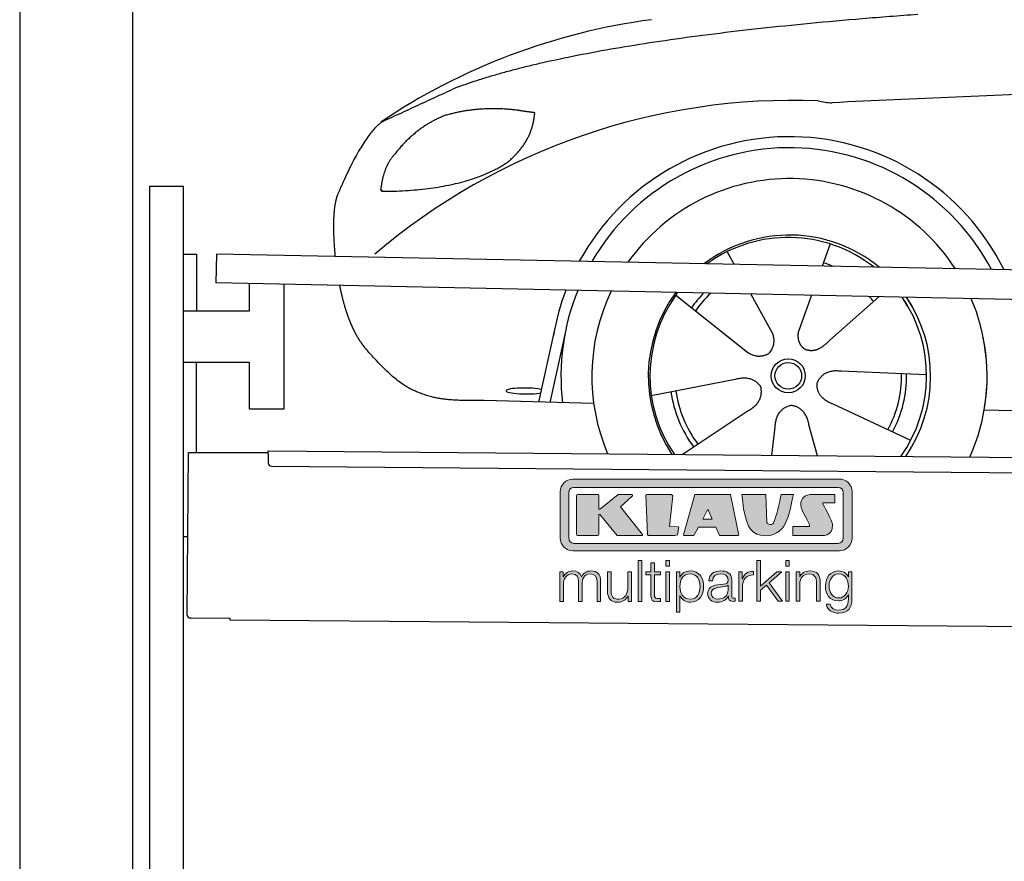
# Model space of a CAD drawing. Header units: millimetres. Extents: x -411 to 6777, y 0 to 6977.
# Tile 2 of 6: x 0 to 1744, y 4117 to 5607. Entities that reach past the tile are written whole.
import ezdxf

# ---------------------------------------------------------------- set-up
doc = ezdxf.new("R2010")
doc.units = ezdxf.units.MM
for name, color, linetype, lineweight in [('car', 10, 'Continuous', 25), ('Gebäude', 7, 'Continuous', 25), ('Logo', 7, 'Continuous', 25), ('Plattform', 7, 'Continuous', 25), ('Ständer hinten', 7, 'Continuous', 25)]:
    doc.layers.add(name, color=color, linetype=linetype, lineweight=lineweight)

# ---------------------------------------------------------------- blocks, each defined once
blk = doc.blocks.new('Car')
at = {"layer": 'car'}
for p, q in [((1387.3, 5222.9), (1373.4, 5183.4)), ((1205.2, 5207.5), (1217.9, 5185.1)), ((1114.9, 5129.5), (1234.4, 5036.6)), ((1247.5, 5132.9), (1286, 5064.6)), ((1355.2, 5131.6), (1336.2, 5077.6)), ((1474.4, 5130.2), (1388.2, 5052.7)), ((1336.2, 5077.6), (1332.5, 5067.3)), ((874.3, 4938.2), (901.6, 5069.1)), ((921.1, 5068.9), (893.8, 4937.9)), ((1197, 5065.7), (1243.5, 5029.5)), ((1560.4, 4992.7), (1409, 4997.7)), ((1073.2, 4951.5), (1221.6, 4981.8)), ((971.3, 4936.5), (777.1, 4939.9)), ((1533.2, 4876.5), (1395.3, 4939.2)), ((1128.7, 4847.7), (1244.9, 4926.5)), ((1662.9, 4931.6), (3711.9, 4897)), ((1368.6, 4847.8), (1352.8, 4902.4)), ((1287.4, 4847.8), (1293, 4897.4))]:
    blk.add_line(p, q, dxfattribs=at)
for radius in [30.1, 23.6]:
    blk.add_circle((1315.4, 4988.7), radius, dxfattribs=at)
for centre, radius, start, end in [((1224.4, 4505.6), 1122.3, 98.0395, 124.4377), ((1329, 4335.2), 1141.2, 88.2487, 130.916), ((1390.3, 5590.2), 117.4, 256.9855, 269.1884), ((1317.5, 4987.9), 424.2, 26.9197, 151.8432), ((1317.5, 4987.9), 404.6, 28.3768, 150.3862), ((1317.5, 4987.9), 350, 33.4585, 145.3045), ((1317.5, 4987.9), 250, 51.0494, 127.7135), ((1315.4, 4988.7), 245, 52.2371, 126.5259), ((1315.4, 4988.7), 209.6, 68.0621, 73.3995), ((1317.5, 4987.9), 424.2, 159.4632, 170.7471), ((1317.5, 4987.9), 404.6, 158.4572, 187.1619), ((1317.5, 4987.9), 350, 155.0104, 203.6179), ((1317.5, 4987.9), 350, 155.0104, 157.8717), ((1317.5, 4987.9), 250, 144.1237, 214.1037), ((1315.4, 4988.7), 245, 144.9266, 215.1376), ((1317.5, 4987.9), 250, 144.1237, 148.496), ((1315.4, 4988.7), 245, 143.5289, 148.0172), ((1315.4, 4988.7), 209.6, 136.2024, 145.3995), ((1315.4, 4988.7), 200.6, 133.7482, 145.5463), ((1315.4, 4988.7), 200.6, 41.6402, 44.9032), ((1315.4, 4988.7), 245, 30.7457, 35.1225), ((1315.4, 4988.7), 245, 324.9119, 35.1225), ((1317.5, 4987.9), 250, 30.267, 34.5277), ((1317.5, 4987.9), 250, 325.9458, 34.5277), ((1317.5, 4987.9), 350, 350.7505, 23.641), ((1317.5, 4987.9), 350, 336.4317, 11.924), ((1315.4, 4988.7), 200.6, 332.1152, 1.5463), ((1315.4, 4988.7), 209.6, 332.262, 1.3995), ((1315.4, 4988.7), 209.6, 188.262, 217.3995), ((1315.4, 4988.7), 200.6, 188.1152, 217.5463)]:
    blk.add_arc(centre, radius, start, end, dxfattribs=at)
blk.add_ellipse((849.6, 4957.6), major_axis=(33.6, 0), ratio=0.157274, start_param=0.513473, end_param=5.704241, dxfattribs=at)
for points, degree in [([(726.3, 5495), (962.1, 5583.8), (1538.7, 5631)], 2), ([(4697.4, 5587), (3820.7, 5607.3), (1388.7, 5472.9)], 2), ([(726.3, 5495), (592.6, 5431.9)], 1), ([(702.7, 5443.8), (650.6, 5422.6), (613, 5372.3)], 2), ([(829.6, 5454.7), (762, 5461.8), (702.7, 5443.8)], 2), ([(813.3, 5361.1), (859, 5398.5), (862.2, 5450.4)], 2), ([(862.2, 5450.4), (844.5, 5452.3), (829.6, 5454.7)], 2), ([(592.6, 5431.9), (558.2, 5408.8), (514.1, 5301.3)], 2), ([(613, 5372.3), (595, 5352.3), (590.6, 5311)], 2), ([(591.9, 5308.7), (736.6, 5310.6), (813.3, 5361.1)], 2), ([(514.1, 5301.3), (507.8, 5285.4), (506, 5256.9), (507.4, 5224.5), (511, 5192.7)], 4), ([(590.6, 5311), (594, 5310.8), (591.9, 5308.7)], 2), ([(1234.4, 5036.6), (1257.9, 5014.9), (1281.1, 5028.4)], 2), ([(1409, 4997.7), (1377.3, 5001.4), (1366.5, 4976.8)], 2), ([(1221.6, 4981.8), (1252.3, 4990.8), (1267, 4968.4)], 2), ([(1395.3, 4939.2), (1365.2, 4950), (1366.5, 4976.8)], 2), ([(1244.9, 4926.5), (1272.7, 4942.1), (1267, 4968.4)], 2), ([(1293, 4897.4), (1293.9, 4929.3), (1319.8, 4936.5)], 2), ([(1352.8, 4902.4), (1346.5, 4933.8), (1319.8, 4936.5)], 2)]:
    blk.add_open_spline(points, degree=degree, dxfattribs=at)
for points, degree, knots in [([(519.3, 5141.4), (520.2, 5137.2), (521.1, 5133), (522.1, 5128.8), (523.1, 5124.8), (526.7, 5110), (530.8, 5096.4), (535.4, 5083.9), (540.3, 5072.7)], 4, [0.4914944, 0.4914944, 0.4914944, 0.4914944, 0.4914944, 0.5422469, 0.5422469, 0.5422469, 0.5422469, 0.728655, 0.728655, 0.728655, 0.728655, 0.728655]), ([(540, 5073.4), (541.4, 5070.2), (542.8, 5067.1), (544.3, 5064.1), (545.7, 5061.3), (551.5, 5050.2), (557.5, 5040.9), (563.8, 5033), (570.4, 5025.6)], 4, [0.7288005, 0.7288005, 0.7288005, 0.7288005, 0.7288005, 0.7843928, 0.7843928, 0.7843928, 0.7843928, 1, 1, 1, 1, 1]), ([(1286, 5064.6), (1287.7, 5060.5), (1288.7, 5056.5), (1289, 5052.7), (1289.8, 5044.1), (1287.1, 5036), (1281.1, 5028.4)], 3, [0.2167758, 0.2167758, 0.2167758, 0.2167758, 0.4600873, 0.4600873, 0.4600873, 1, 1, 1, 1]), ([(1332.5, 5067.3), (1332, 5064.2), (1331.7, 5061.1), (1331.8, 5058.2), (1332.2, 5055.4), (1333, 5049.6), (1335.1, 5044.3), (1338.7, 5039.8), (1343.6, 5036.8)], 4, [0.3191838, 0.3191838, 0.3191838, 0.3191838, 0.3191838, 0.5438253, 0.5438253, 0.5438253, 0.5438253, 1, 1, 1, 1, 1]), ([(1388.2, 5052.7), (1388.2, 5052.7), (1388.2, 5052.7), (1388.2, 5052.7), (1388.2, 5052.7), (1379.2, 5042.8), (1368.6, 5032.8), (1354.4, 5030.3), (1343.6, 5036.8)], 4, [-0.000003, -0.000003, -0.000003, -0.000003, -0.000003, 0, 0, 0, 0, 1, 1, 1, 1, 1]), ([(777.1, 4939.9), (752.4, 4940.4), (696.8, 4936.3), (660.6, 4949.9), (616.7, 4974.6), (570.4, 5025.6)], 4, [0, 0, 0, 0, 0, 0.597866, 1, 1, 1, 1, 1])]:
    blk.add_open_spline(points, degree=degree, knots=knots, dxfattribs=at)
blk = doc.blocks.new('KLAUS')
at = {"layer": 'Logo'}
h = blk.add_hatch(color=8, dxfattribs=at)
h.dxf.hatch_style = 2
edge = h.paths.add_edge_path()
edge.add_spline(control_points=[(3.6, 29.09), (2.88, 29.09), (2.3, 28.51), (2.3, 27.8), (2.3, 27.8), (2.3, 16.11), (2.3, 16.11), (2.3, 15.39), (2.88, 14.81), (3.6, 14.81), (3.6, 14.81), (71.16, 14.81), (71.16, 14.81), (71.88, 14.81), (72.46, 15.39), (72.46, 16.11), (72.46, 16.11), (72.46, 27.8), (72.46, 27.8), (72.46, 28.51), (71.88, 29.09), (71.16, 29.09), (71.16, 29.09), (3.6, 29.09), (3.6, 29.09), (3.6, 29.09), (3.6, 29.09), (3.6, 29.09)], knot_values=[0, 0, 0, 0, 1, 1, 1, 2, 2, 2, 3, 3, 3, 4, 4, 4, 5, 5, 5, 6, 6, 6, 7, 7, 7, 8, 8, 8, 9, 9, 9, 9], degree=3, periodic=0)
edge = h.paths.add_edge_path()
edge.add_spline(control_points=[(3.35, 31.23), (3.35, 31.23), (71.47, 31.23), (71.47, 31.23), (73.26, 31.23), (74.71, 29.77), (74.71, 27.99), (74.71, 27.99), (74.71, 16.17), (74.71, 16.17), (74.71, 14.38), (73.26, 12.93), (71.47, 12.93), (71.47, 12.93), (3.35, 12.93), (3.35, 12.93), (1.56, 12.93), (0.11, 14.38), (0.11, 16.17), (0.11, 16.17), (0.11, 27.99), (0.11, 27.99), (0.11, 29.77), (1.56, 31.23), (3.35, 31.23), (3.35, 31.23), (3.35, 31.23), (3.35, 31.23)], knot_values=[0, 0, 0, 0, 1, 1, 1, 2, 2, 2, 3, 3, 3, 4, 4, 4, 5, 5, 5, 6, 6, 6, 7, 7, 7, 8, 8, 8, 9, 9, 9, 9], degree=3, periodic=0)
h = blk.add_hatch(color=8, dxfattribs=at)
h.dxf.hatch_style = 2
edge = h.paths.add_edge_path()
edge.add_spline(control_points=[(4.5, 27.33), (4.5, 27.33), (9.7, 27.33), (9.7, 27.33), (9.84, 27.33), (9.96, 27.22), (9.96, 27.08), (9.96, 27.08), (9.96, 23.69), (9.96, 23.69), (9.96, 23.69), (9.94, 23.64), (10.04, 23.59), (10.14, 23.53), (10.2, 23.57), (10.2, 23.57), (10.2, 23.57), (10.51, 23.75), (10.51, 23.75), (10.51, 23.75), (14.94, 27.33), (14.94, 27.33), (14.94, 27.33), (18.41, 27.33), (18.41, 27.33), (18.41, 27.33), (18.49, 27.33), (18.56, 27.2), (18.65, 27.04), (18.53, 26.91), (18.53, 26.91), (18.53, 26.91), (15.49, 24.11), (15.49, 24.11), (15.49, 24.11), (21.14, 17.06), (21.14, 17.06), (21.14, 17.06), (21.13, 16.91), (21.13, 16.91), (21.08, 16.84), (20.99, 16.82), (20.99, 16.82), (20.99, 16.82), (14.7, 16.82), (14.7, 16.82), (14.7, 16.82), (10.26, 22.17), (10.26, 22.17), (10.26, 22.17), (10.19, 22.24), (10.08, 22.21), (9.97, 22.18), (9.96, 22.11), (9.96, 22.11), (9.96, 22.11), (9.96, 17.08), (9.96, 17.08), (9.96, 16.94), (9.84, 16.82), (9.7, 16.82), (9.7, 16.82), (4.5, 16.82), (4.5, 16.82), (4.36, 16.82), (4.25, 16.94), (4.25, 17.08), (4.25, 17.08), (4.25, 27.08), (4.25, 27.08), (4.25, 27.22), (4.36, 27.33), (4.5, 27.33), (4.5, 27.33), (4.5, 27.33), (4.5, 27.33)], knot_values=[0, 0, 0, 0, 1, 1, 1, 2, 2, 2, 3, 3, 3, 4, 4, 4, 5, 5, 5, 6, 6, 6, 7, 7, 7, 8, 8, 8, 9, 9, 9, 10, 10, 10, 11, 11, 11, 12, 12, 12, 13, 13, 13, 14, 14, 14, 15, 15, 15, 16, 16, 16, 17, 17, 17, 18, 18, 18, 19, 19, 19, 20, 20, 20, 21, 21, 21, 22, 22, 22, 23, 23, 23, 24, 24, 24, 25, 25, 25, 25], degree=3, periodic=0)
h = blk.add_hatch(color=8, dxfattribs=at)
h.dxf.hatch_style = 2
h.paths.add_polyline_path([(22.42, 17.06), (21.97, 27.15), (22.24, 27.33), (28.55, 27.33), (28.86, 26.97), (28.01, 19.08), (30.26, 19.07), (30.44, 18.95), (30.08, 16.95), (29.49, 16.82), (22.6, 16.82)])
h = blk.add_hatch(color=8, dxfattribs=at)
h.paths.add_polyline_path([(36.52, 21.01), (38.93, 21.01), (37.87, 23.57)])
h.paths.add_polyline_path([(34.52, 27.33), (43.65, 27.33), (45.76, 16.94), (45.57, 16.82), (40.83, 16.82), (39.89, 18.95), (35.42, 18.95), (34.27, 16.82), (31.78, 16.82), (31.66, 17)])
h = blk.add_hatch(color=8, dxfattribs=at)
h.dxf.hatch_style = 2
edge = h.paths.add_edge_path()
edge.add_spline(control_points=[(52.69, 27.32), (52.69, 27.32), (52.88, 20.14), (52.88, 20.14), (53.01, 19.89), (53.2, 19.77), (53.43, 19.71), (53.91, 19.59), (54.43, 19.57), (54.64, 20.03), (55.23, 21.34), (56.27, 25.45), (56.6, 27.33), (56.6, 27.33), (59.77, 27.33), (59.77, 27.33), (58.77, 23.9), (58.56, 16.82), (52.63, 16.76), (48.72, 16.72), (48.01, 19.35), (47.27, 22.24), (46.89, 23.68), (46.54, 27.33), (46.54, 27.33), (46.54, 27.33), (52.69, 27.32), (52.69, 27.32), (52.69, 27.32), (52.69, 27.32), (52.69, 27.32)], knot_values=[0, 0, 0, 0, 1, 1, 1, 2, 2, 2, 3, 3, 3, 4, 4, 4, 5, 5, 5, 6, 6, 6, 7, 7, 7, 8, 8, 8, 9, 9, 9, 10, 10, 10, 10], degree=3, periodic=0)
h = blk.add_hatch(color=8, dxfattribs=at)
h.dxf.hatch_style = 2
edge = h.paths.add_edge_path()
edge.add_spline(control_points=[(64.46, 27.33), (64.46, 27.33), (70.31, 27.33), (70.31, 27.33), (70.31, 26.52), (70.31, 26.02), (70.31, 25.12), (70.31, 25.12), (67.3, 25.12), (67.3, 25.12), (67.24, 25.04), (67.25, 25.11), (67.25, 24.91), (67.25, 24.88), (69.73, 20.38), (69.73, 19.57), (69.73, 16.4), (67.22, 16.81), (65.9, 16.82), (65.9, 16.82), (59.59, 16.82), (59.59, 16.82), (59.59, 17.76), (59.59, 18.23), (59.59, 19.14), (59.59, 19.14), (63.75, 19.14), (63.75, 19.14), (63.82, 19.22), (63.81, 19.11), (63.81, 19.31), (63.81, 20.32), (61.58, 23.06), (61.58, 24.63), (61.58, 26.33), (62.83, 27.34), (64.46, 27.33), (64.46, 27.33), (64.46, 27.33), (64.46, 27.33)], knot_values=[0, 0, 0, 0, 1, 1, 1, 2, 2, 2, 3, 3, 3, 4, 4, 4, 5, 5, 5, 6, 6, 6, 7, 7, 7, 8, 8, 8, 9, 9, 9, 10, 10, 10, 11, 11, 11, 12, 12, 12, 13, 13, 13, 13], degree=3, periodic=0)
h = blk.add_hatch(color=30, dxfattribs=at)
h.dxf.hatch_style = 2
h.paths.add_polyline_path([(20.07, 0), (20.99, 0), (20.99, 10.45), (20.07, 10.45)])
h = blk.add_hatch(color=30, dxfattribs=at)
h.paths.add_polyline_path([(27.1, 0), (28.03, 0), (28.03, 7.55), (27.1, 7.55)])
h.paths.add_polyline_path([(27.1, 8.98), (28.03, 8.98), (28.03, 10.45), (27.1, 10.45)])
h = blk.add_hatch(color=30, dxfattribs=at)
h.dxf.hatch_style = 2
h.paths.add_polyline_path([(50.4, 0), (51.32, 0), (51.32, 2.87), (52.82, 4.11), (55.8, 0), (56.96, 0), (53.52, 4.76), (56.74, 7.55), (55.51, 7.55), (51.32, 3.89), (51.32, 10.45), (50.4, 10.45)])
h = blk.add_hatch(color=30, dxfattribs=at)
h.paths.add_polyline_path([(57.74, 0), (58.66, 0), (58.66, 7.55), (57.74, 7.55)])
h.paths.add_polyline_path([(57.74, 8.98), (58.66, 8.98), (58.66, 10.45), (57.74, 10.45)])
h = blk.add_hatch(color=30, dxfattribs=at)
h.dxf.hatch_style = 2
edge = h.paths.add_edge_path()
edge.add_spline(control_points=[(0, 0), (0, 0), (0.92, 0), (0.92, 0), (0.92, 0), (0.92, 4.22), (0.92, 4.22), (0.94, 5.8), (1.58, 7), (3.18, 7), (4.35, 7), (4.77, 6.15), (4.76, 5.12), (4.76, 5.12), (4.76, 0), (4.76, 0), (4.76, 0), (5.68, 0), (5.68, 0), (5.68, 0), (5.68, 4.27), (5.68, 4.27), (5.68, 5.68), (6.14, 7), (7.73, 7), (9.05, 7), (9.52, 6.32), (9.52, 5.08), (9.52, 5.08), (9.52, 0), (9.52, 0), (9.52, 0), (10.44, 0), (10.44, 0), (10.44, 0), (10.44, 5.12), (10.44, 5.12), (10.44, 6.91), (9.59, 7.77), (7.94, 7.77), (6.94, 7.77), (5.99, 7.29), (5.54, 6.3), (5.26, 7.29), (4.36, 7.77), (3.37, 7.77), (2.17, 7.77), (1.38, 7.19), (0.89, 6.28), (0.89, 6.28), (0.85, 6.28), (0.85, 6.28), (0.85, 6.28), (0.85, 7.55), (0.85, 7.55), (0.85, 7.55), (0, 7.55), (0, 7.55), (0, 7.55), (0, 0), (0, 0), (0, 0), (0, 0), (0, 0)], knot_values=[0, 0, 0, 0, 1, 1, 1, 2, 2, 2, 3, 3, 3, 4, 4, 4, 5, 5, 5, 6, 6, 6, 7, 7, 7, 8, 8, 8, 9, 9, 9, 10, 10, 10, 11, 11, 11, 12, 12, 12, 13, 13, 13, 14, 14, 14, 15, 15, 15, 16, 16, 16, 17, 17, 17, 18, 18, 18, 19, 19, 19, 20, 20, 20, 21, 21, 21, 21], degree=3, periodic=0)
h = blk.add_hatch(color=30, dxfattribs=at)
h.dxf.hatch_style = 2
edge = h.paths.add_edge_path()
edge.add_spline(control_points=[(18.31, 7.55), (18.31, 7.55), (17.39, 7.55), (17.39, 7.55), (17.39, 7.55), (17.39, 3.59), (17.39, 3.59), (17.39, 2.05), (16.7, 0.56), (15.12, 0.56), (13.66, 0.56), (13.15, 1.27), (13.1, 2.64), (13.1, 2.64), (13.1, 7.55), (13.1, 7.55), (13.1, 7.55), (12.18, 7.55), (12.18, 7.55), (12.18, 7.55), (12.18, 2.65), (12.18, 2.65), (12.18, 0.89), (12.93, -0.22), (14.83, -0.22), (15.96, -0.22), (16.95, 0.35), (17.44, 1.36), (17.44, 1.36), (17.47, 1.36), (17.47, 1.36), (17.47, 1.36), (17.47, 0), (17.47, 0), (17.47, 0), (18.31, 0), (18.31, 0), (18.31, 0), (18.31, 7.55), (18.31, 7.55), (18.31, 7.55), (18.31, 7.55), (18.31, 7.55)], knot_values=[0, 0, 0, 0, 1, 1, 1, 2, 2, 2, 3, 3, 3, 4, 4, 4, 5, 5, 5, 6, 6, 6, 7, 7, 7, 8, 8, 8, 9, 9, 9, 10, 10, 10, 11, 11, 11, 12, 12, 12, 13, 13, 13, 14, 14, 14, 14], degree=3, periodic=0)
h = blk.add_hatch(color=30, dxfattribs=at)
h.dxf.hatch_style = 2
edge = h.paths.add_edge_path()
edge.add_spline(control_points=[(24.22, 9.82), (24.22, 9.82), (23.3, 9.82), (23.3, 9.82), (23.3, 9.82), (23.3, 7.55), (23.3, 7.55), (23.3, 7.55), (21.98, 7.55), (21.98, 7.55), (21.98, 7.55), (21.98, 6.78), (21.98, 6.78), (21.98, 6.78), (23.3, 6.78), (23.3, 6.78), (23.3, 6.78), (23.3, 1.61), (23.3, 1.61), (23.28, 0.32), (23.71, -0.09), (24.94, -0.09), (25.22, -0.09), (25.48, -0.06), (25.76, -0.06), (25.76, -0.06), (25.76, 0.73), (25.76, 0.73), (25.5, 0.7), (25.23, 0.69), (24.97, 0.69), (24.31, 0.73), (24.22, 1.08), (24.22, 1.68), (24.22, 1.68), (24.22, 6.78), (24.22, 6.78), (24.22, 6.78), (25.76, 6.78), (25.76, 6.78), (25.76, 6.78), (25.76, 7.55), (25.76, 7.55), (25.76, 7.55), (24.22, 7.55), (24.22, 7.55), (24.22, 7.55), (24.22, 9.82), (24.22, 9.82), (24.22, 9.82), (24.22, 9.82), (24.22, 9.82)], knot_values=[0, 0, 0, 0, 1, 1, 1, 2, 2, 2, 3, 3, 3, 4, 4, 4, 5, 5, 5, 6, 6, 6, 7, 7, 7, 8, 8, 8, 9, 9, 9, 10, 10, 10, 11, 11, 11, 12, 12, 12, 13, 13, 13, 14, 14, 14, 15, 15, 15, 16, 16, 16, 17, 17, 17, 17], degree=3, periodic=0)
h = blk.add_hatch(color=30, dxfattribs=at)
edge = h.paths.add_edge_path()
edge.add_spline(control_points=[(35.84, 3.78), (35.84, 2.21), (35.12, 0.56), (33.37, 0.56), (31.4, 0.56), (30.72, 2.21), (30.72, 3.78), (30.72, 5.49), (31.33, 7), (33.37, 7), (35.12, 7), (35.84, 5.34), (35.84, 3.78), (35.84, 3.78), (35.84, 3.78), (35.84, 3.78)], knot_values=[0, 0, 0, 0, 1, 1, 1, 2, 2, 2, 3, 3, 3, 4, 4, 4, 5, 5, 5, 5], degree=3, periodic=0)
edge = h.paths.add_edge_path()
edge.add_spline(control_points=[(29.79, -2.8), (29.79, -2.8), (30.72, -2.8), (30.72, -2.8), (30.72, -2.8), (30.72, 1.43), (30.72, 1.43), (30.72, 1.43), (30.74, 1.43), (30.74, 1.43), (31.14, 0.35), (32.24, -0.22), (33.37, -0.22), (35.66, -0.22), (36.76, 1.64), (36.76, 3.78), (36.76, 5.91), (35.66, 7.77), (33.37, 7.77), (32.15, 7.77), (31.1, 7.14), (30.67, 6.12), (30.67, 6.12), (30.64, 6.12), (30.64, 6.12), (30.64, 6.12), (30.64, 7.55), (30.64, 7.55), (30.64, 7.55), (29.79, 7.55), (29.79, 7.55), (29.79, 7.55), (29.79, -2.8), (29.79, -2.8), (29.79, -2.8), (29.79, -2.8), (29.79, -2.8)], knot_values=[0, 0, 0, 0, 1, 1, 1, 2, 2, 2, 3, 3, 3, 4, 4, 4, 5, 5, 5, 6, 6, 6, 7, 7, 7, 8, 8, 8, 9, 9, 9, 10, 10, 10, 11, 11, 11, 12, 12, 12, 12], degree=3, periodic=0)
h = blk.add_hatch(color=30, dxfattribs=at)
edge = h.paths.add_edge_path()
edge.add_spline(control_points=[(43.03, 2.93), (43.04, 1.45), (41.8, 0.56), (40.39, 0.56), (39.53, 0.56), (38.71, 1.13), (38.71, 2.05), (38.71, 3.53), (40.66, 3.51), (42.22, 3.79), (42.47, 3.84), (42.88, 3.91), (43, 4.13), (43, 4.13), (43.03, 4.13), (43.03, 4.13), (43.03, 4.13), (43.03, 2.93), (43.03, 2.93), (43.03, 2.93), (43.03, 2.93), (43.03, 2.93)], knot_values=[0, 0, 0, 0, 1, 1, 1, 2, 2, 2, 3, 3, 3, 4, 4, 4, 5, 5, 5, 6, 6, 6, 7, 7, 7, 7], degree=3, periodic=0)
edge = h.paths.add_edge_path()
edge.add_spline(control_points=[(39.03, 5.24), (39.06, 6.47), (39.91, 7), (41.05, 7), (42.14, 7), (43.03, 6.69), (43.03, 5.45), (43.03, 4.61), (42.6, 4.51), (41.84, 4.42), (39.85, 4.19), (37.79, 4.11), (37.79, 1.99), (37.79, 0.47), (38.93, -0.22), (40.32, -0.22), (41.77, -0.22), (42.43, 0.34), (43.07, 1.32), (43.07, 1.32), (43.1, 1.32), (43.1, 1.32), (43.1, 0.53), (43.25, 0), (44.19, 0), (44.43, 0), (44.58, 0.01), (44.79, 0.06), (44.79, 0.06), (44.79, 0.83), (44.79, 0.83), (44.71, 0.81), (44.6, 0.78), (44.49, 0.78), (44.13, 0.78), (43.95, 0.98), (43.95, 1.33), (43.95, 1.33), (43.95, 5.34), (43.95, 5.34), (43.95, 7.36), (42.5, 7.77), (41.17, 7.77), (39.44, 7.77), (38.2, 7.01), (38.11, 5.24), (38.11, 5.24), (39.03, 5.24), (39.03, 5.24), (39.03, 5.24), (39.03, 5.24), (39.03, 5.24)], knot_values=[0, 0, 0, 0, 1, 1, 1, 2, 2, 2, 3, 3, 3, 4, 4, 4, 5, 5, 5, 6, 6, 6, 7, 7, 7, 8, 8, 8, 9, 9, 9, 10, 10, 10, 11, 11, 11, 12, 12, 12, 13, 13, 13, 14, 14, 14, 15, 15, 15, 16, 16, 16, 17, 17, 17, 17], degree=3, periodic=0)
h = blk.add_hatch(color=30, dxfattribs=at)
h.dxf.hatch_style = 2
edge = h.paths.add_edge_path()
edge.add_spline(control_points=[(45.79, 0), (45.79, 0), (46.71, 0), (46.71, 0), (46.71, 0), (46.71, 4.03), (46.71, 4.03), (46.71, 5.59), (47.85, 6.82), (49.52, 6.73), (49.52, 6.73), (49.52, 7.66), (49.52, 7.66), (48.16, 7.72), (47.14, 7), (46.67, 5.78), (46.67, 5.78), (46.64, 5.78), (46.64, 5.78), (46.64, 5.78), (46.64, 7.55), (46.64, 7.55), (46.64, 7.55), (45.79, 7.55), (45.79, 7.55), (45.79, 7.55), (45.79, 0), (45.79, 0), (45.79, 0), (45.79, 0), (45.79, 0)], knot_values=[0, 0, 0, 0, 1, 1, 1, 2, 2, 2, 3, 3, 3, 4, 4, 4, 5, 5, 5, 6, 6, 6, 7, 7, 7, 8, 8, 8, 9, 9, 9, 10, 10, 10, 10], degree=3, periodic=0)
h = blk.add_hatch(color=30, dxfattribs=at)
h.dxf.hatch_style = 2
edge = h.paths.add_edge_path()
edge.add_spline(control_points=[(60.41, 0), (60.41, 0), (61.33, 0), (61.33, 0), (61.33, 0), (61.33, 4.41), (61.33, 4.41), (61.36, 5.89), (62.24, 7), (63.7, 7), (65.2, 7), (65.62, 6.02), (65.62, 4.71), (65.62, 4.71), (65.62, 0), (65.62, 0), (65.62, 0), (66.54, 0), (66.54, 0), (66.54, 0), (66.54, 4.86), (66.54, 4.86), (66.54, 6.66), (65.9, 7.77), (63.78, 7.77), (62.71, 7.77), (61.7, 7.16), (61.36, 6.25), (61.36, 6.25), (61.33, 6.25), (61.33, 6.25), (61.33, 6.25), (61.33, 7.55), (61.33, 7.55), (61.33, 7.55), (60.41, 7.55), (60.41, 7.55), (60.41, 7.55), (60.41, 0), (60.41, 0), (60.41, 0), (60.41, 0), (60.41, 0)], knot_values=[0, 0, 0, 0, 1, 1, 1, 2, 2, 2, 3, 3, 3, 4, 4, 4, 5, 5, 5, 6, 6, 6, 7, 7, 7, 8, 8, 8, 9, 9, 9, 10, 10, 10, 11, 11, 11, 12, 12, 12, 13, 13, 13, 14, 14, 14, 14], degree=3, periodic=0)
h = blk.add_hatch(color=30, dxfattribs=at)
edge = h.paths.add_edge_path()
edge.add_spline(control_points=[(71.32, 0.86), (69.62, 0.86), (68.83, 2.34), (68.83, 3.86), (68.83, 5.43), (69.56, 7), (71.32, 7), (73.06, 7), (73.75, 5.34), (73.75, 3.86), (73.75, 2.33), (72.91, 0.86), (71.32, 0.86), (71.32, 0.86), (71.32, 0.86), (71.32, 0.86)], knot_values=[0, 0, 0, 0, 1, 1, 1, 2, 2, 2, 3, 3, 3, 4, 4, 4, 5, 5, 5, 5], degree=3, periodic=0)
edge = h.paths.add_edge_path()
edge.add_spline(control_points=[(74.67, 7.55), (74.67, 7.55), (73.75, 7.55), (73.75, 7.55), (73.75, 7.55), (73.75, 6.25), (73.75, 6.25), (73.75, 6.25), (73.72, 6.25), (73.72, 6.25), (73.35, 7.09), (72.41, 7.77), (71.32, 7.77), (69.13, 7.77), (67.9, 6.05), (67.9, 3.97), (67.9, 1.82), (68.9, 0.09), (71.32, 0.09), (72.4, 0.09), (73.29, 0.72), (73.72, 1.64), (73.72, 1.64), (73.75, 1.64), (73.75, 1.64), (73.75, 1.64), (73.75, 0.61), (73.75, 0.61), (73.75, -1.23), (73.01, -2.24), (71.32, -2.24), (70.29, -2.24), (69.31, -1.85), (69.1, -0.73), (69.1, -0.73), (68.18, -0.73), (68.18, -0.73), (68.31, -2.34), (69.81, -3.02), (71.32, -3.02), (73.79, -3.02), (74.65, -1.64), (74.67, 0.61), (74.67, 0.61), (74.67, 7.55), (74.67, 7.55), (74.67, 7.55), (74.67, 7.55), (74.67, 7.55)], knot_values=[0, 0, 0, 0, 1, 1, 1, 2, 2, 2, 3, 3, 3, 4, 4, 4, 5, 5, 5, 6, 6, 6, 7, 7, 7, 8, 8, 8, 9, 9, 9, 10, 10, 10, 11, 11, 11, 12, 12, 12, 13, 13, 13, 14, 14, 14, 15, 15, 15, 16, 16, 16, 16], degree=3, periodic=0)
at = {"layer": 'Logo', "lineweight": 0}
for points in [[(22.42, 17.06), (21.97, 27.15), (22.24, 27.33), (28.55, 27.33), (28.86, 26.97), (28.01, 19.08), (30.26, 19.07), (30.44, 18.95), (30.08, 16.95), (29.49, 16.82), (22.6, 16.82), (22.42, 17.06), (22.42, 17.06)], [(34.52, 27.33), (43.65, 27.33), (45.76, 16.94), (45.57, 16.82), (40.83, 16.82), (39.89, 18.95), (35.42, 18.95), (34.27, 16.82), (31.78, 16.82), (31.66, 17), (34.52, 27.33), (34.52, 27.33)], [(36.52, 21.01), (38.93, 21.01), (37.87, 23.57), (36.52, 21.01), (36.52, 21.01)], [(20.07, 0), (20.99, 0), (20.99, 10.45), (20.07, 10.45), (20.07, 0), (20.07, 0)], [(27.1, 8.98), (28.03, 8.98), (28.03, 10.45), (27.1, 10.45), (27.1, 8.98), (27.1, 8.98)], [(50.4, 0), (51.32, 0), (51.32, 2.87), (52.82, 4.11), (55.8, 0), (56.96, 0), (53.52, 4.76), (56.74, 7.55), (55.51, 7.55), (51.32, 3.89), (51.32, 10.45), (50.4, 10.45), (50.4, 0), (50.4, 0)], [(57.74, 8.98), (58.66, 8.98), (58.66, 10.45), (57.74, 10.45), (57.74, 8.98), (57.74, 8.98)], [(27.1, 0), (28.03, 0), (28.03, 7.55), (27.1, 7.55), (27.1, 0), (27.1, 0)], [(57.74, 0), (58.66, 0), (58.66, 7.55), (57.74, 7.55), (57.74, 0), (57.74, 0)]]:
    blk.add_lwpolyline(points, dxfattribs=at)
for points, knots in [([(3.35, 31.23), (3.35, 31.23), (71.47, 31.23), (71.47, 31.23), (73.26, 31.23), (74.71, 29.77), (74.71, 27.99), (74.71, 27.99), (74.71, 16.17), (74.71, 16.17), (74.71, 14.38), (73.26, 12.93), (71.47, 12.93), (71.47, 12.93), (3.35, 12.93), (3.35, 12.93), (1.56, 12.93), (0.11, 14.38), (0.11, 16.17), (0.11, 16.17), (0.11, 27.99), (0.11, 27.99), (0.11, 29.77), (1.56, 31.23), (3.35, 31.23), (3.35, 31.23), (3.35, 31.23), (3.35, 31.23)], [0, 0, 0, 0, 1, 1, 1, 2, 2, 2, 3, 3, 3, 4, 4, 4, 5, 5, 5, 6, 6, 6, 7, 7, 7, 8, 8, 8, 9, 9, 9, 9]), ([(3.6, 29.09), (2.88, 29.09), (2.3, 28.51), (2.3, 27.8), (2.3, 27.8), (2.3, 16.11), (2.3, 16.11), (2.3, 15.39), (2.88, 14.81), (3.6, 14.81), (3.6, 14.81), (71.16, 14.81), (71.16, 14.81), (71.88, 14.81), (72.46, 15.39), (72.46, 16.11), (72.46, 16.11), (72.46, 27.8), (72.46, 27.8), (72.46, 28.51), (71.88, 29.09), (71.16, 29.09), (71.16, 29.09), (3.6, 29.09), (3.6, 29.09), (3.6, 29.09), (3.6, 29.09), (3.6, 29.09)], [0, 0, 0, 0, 1, 1, 1, 2, 2, 2, 3, 3, 3, 4, 4, 4, 5, 5, 5, 6, 6, 6, 7, 7, 7, 8, 8, 8, 9, 9, 9, 9]), ([(4.5, 27.33), (4.5, 27.33), (9.7, 27.33), (9.7, 27.33), (9.84, 27.33), (9.96, 27.22), (9.96, 27.08), (9.96, 27.08), (9.96, 23.69), (9.96, 23.69), (9.96, 23.69), (9.94, 23.64), (10.04, 23.59), (10.14, 23.53), (10.2, 23.57), (10.2, 23.57), (10.2, 23.57), (10.51, 23.75), (10.51, 23.75), (10.51, 23.75), (14.94, 27.33), (14.94, 27.33), (14.94, 27.33), (18.41, 27.33), (18.41, 27.33), (18.41, 27.33), (18.49, 27.33), (18.56, 27.2), (18.65, 27.04), (18.53, 26.91), (18.53, 26.91), (18.53, 26.91), (15.49, 24.11), (15.49, 24.11), (15.49, 24.11), (21.14, 17.06), (21.14, 17.06), (21.14, 17.06), (21.13, 16.91), (21.13, 16.91), (21.08, 16.84), (20.99, 16.82), (20.99, 16.82), (20.99, 16.82), (14.7, 16.82), (14.7, 16.82), (14.7, 16.82), (10.26, 22.17), (10.26, 22.17), (10.26, 22.17), (10.19, 22.24), (10.08, 22.21), (9.97, 22.18), (9.96, 22.11), (9.96, 22.11), (9.96, 22.11), (9.96, 17.08), (9.96, 17.08), (9.96, 16.94), (9.84, 16.82), (9.7, 16.82), (9.7, 16.82), (4.5, 16.82), (4.5, 16.82), (4.36, 16.82), (4.25, 16.94), (4.25, 17.08), (4.25, 17.08), (4.25, 27.08), (4.25, 27.08), (4.25, 27.22), (4.36, 27.33), (4.5, 27.33), (4.5, 27.33), (4.5, 27.33), (4.5, 27.33)], [0, 0, 0, 0, 1, 1, 1, 2, 2, 2, 3, 3, 3, 4, 4, 4, 5, 5, 5, 6, 6, 6, 7, 7, 7, 8, 8, 8, 9, 9, 9, 10, 10, 10, 11, 11, 11, 12, 12, 12, 13, 13, 13, 14, 14, 14, 15, 15, 15, 16, 16, 16, 17, 17, 17, 18, 18, 18, 19, 19, 19, 20, 20, 20, 21, 21, 21, 22, 22, 22, 23, 23, 23, 24, 24, 24, 25, 25, 25, 25]), ([(52.69, 27.32), (52.69, 27.32), (52.88, 20.14), (52.88, 20.14), (53.01, 19.89), (53.2, 19.77), (53.43, 19.71), (53.91, 19.59), (54.43, 19.57), (54.64, 20.03), (55.23, 21.34), (56.27, 25.45), (56.6, 27.33), (56.6, 27.33), (59.77, 27.33), (59.77, 27.33), (58.77, 23.9), (58.56, 16.82), (52.63, 16.76), (48.72, 16.72), (48.01, 19.35), (47.27, 22.24), (46.89, 23.68), (46.54, 27.33), (46.54, 27.33), (46.54, 27.33), (52.69, 27.32), (52.69, 27.32), (52.69, 27.32), (52.69, 27.32), (52.69, 27.32)], [0, 0, 0, 0, 1, 1, 1, 2, 2, 2, 3, 3, 3, 4, 4, 4, 5, 5, 5, 6, 6, 6, 7, 7, 7, 8, 8, 8, 9, 9, 9, 10, 10, 10, 10]), ([(64.46, 27.33), (64.46, 27.33), (70.31, 27.33), (70.31, 27.33), (70.31, 26.52), (70.31, 26.02), (70.31, 25.12), (70.31, 25.12), (67.3, 25.12), (67.3, 25.12), (67.24, 25.04), (67.25, 25.11), (67.25, 24.91), (67.25, 24.88), (69.73, 20.38), (69.73, 19.57), (69.73, 16.4), (67.22, 16.81), (65.9, 16.82), (65.9, 16.82), (59.59, 16.82), (59.59, 16.82), (59.59, 17.76), (59.59, 18.23), (59.59, 19.14), (59.59, 19.14), (63.75, 19.14), (63.75, 19.14), (63.82, 19.22), (63.81, 19.11), (63.81, 19.31), (63.81, 20.32), (61.58, 23.06), (61.58, 24.63), (61.58, 26.33), (62.83, 27.34), (64.46, 27.33), (64.46, 27.33), (64.46, 27.33), (64.46, 27.33)], [0, 0, 0, 0, 1, 1, 1, 2, 2, 2, 3, 3, 3, 4, 4, 4, 5, 5, 5, 6, 6, 6, 7, 7, 7, 8, 8, 8, 9, 9, 9, 10, 10, 10, 11, 11, 11, 12, 12, 12, 13, 13, 13, 13]), ([(0, 0), (0, 0), (0.92, 0), (0.92, 0), (0.92, 0), (0.92, 4.22), (0.92, 4.22), (0.94, 5.8), (1.58, 7), (3.18, 7), (4.35, 7), (4.77, 6.15), (4.76, 5.12), (4.76, 5.12), (4.76, 0), (4.76, 0), (4.76, 0), (5.68, 0), (5.68, 0), (5.68, 0), (5.68, 4.27), (5.68, 4.27), (5.68, 5.68), (6.14, 7), (7.73, 7), (9.05, 7), (9.52, 6.32), (9.52, 5.08), (9.52, 5.08), (9.52, 0), (9.52, 0), (9.52, 0), (10.44, 0), (10.44, 0), (10.44, 0), (10.44, 5.12), (10.44, 5.12), (10.44, 6.91), (9.59, 7.77), (7.94, 7.77), (6.94, 7.77), (5.99, 7.29), (5.54, 6.3), (5.26, 7.29), (4.36, 7.77), (3.37, 7.77), (2.17, 7.77), (1.38, 7.19), (0.89, 6.28), (0.89, 6.28), (0.85, 6.28), (0.85, 6.28), (0.85, 6.28), (0.85, 7.55), (0.85, 7.55), (0.85, 7.55), (0, 7.55), (0, 7.55), (0, 7.55), (0, 0), (0, 0), (0, 0), (0, 0), (0, 0)], [0, 0, 0, 0, 1, 1, 1, 2, 2, 2, 3, 3, 3, 4, 4, 4, 5, 5, 5, 6, 6, 6, 7, 7, 7, 8, 8, 8, 9, 9, 9, 10, 10, 10, 11, 11, 11, 12, 12, 12, 13, 13, 13, 14, 14, 14, 15, 15, 15, 16, 16, 16, 17, 17, 17, 18, 18, 18, 19, 19, 19, 20, 20, 20, 21, 21, 21, 21]), ([(18.31, 7.55), (18.31, 7.55), (17.39, 7.55), (17.39, 7.55), (17.39, 7.55), (17.39, 3.59), (17.39, 3.59), (17.39, 2.05), (16.7, 0.56), (15.12, 0.56), (13.66, 0.56), (13.15, 1.27), (13.1, 2.64), (13.1, 2.64), (13.1, 7.55), (13.1, 7.55), (13.1, 7.55), (12.18, 7.55), (12.18, 7.55), (12.18, 7.55), (12.18, 2.65), (12.18, 2.65), (12.18, 0.89), (12.93, -0.22), (14.83, -0.22), (15.96, -0.22), (16.95, 0.35), (17.44, 1.36), (17.44, 1.36), (17.47, 1.36), (17.47, 1.36), (17.47, 1.36), (17.47, 0), (17.47, 0), (17.47, 0), (18.31, 0), (18.31, 0), (18.31, 0), (18.31, 7.55), (18.31, 7.55), (18.31, 7.55), (18.31, 7.55), (18.31, 7.55)], [0, 0, 0, 0, 1, 1, 1, 2, 2, 2, 3, 3, 3, 4, 4, 4, 5, 5, 5, 6, 6, 6, 7, 7, 7, 8, 8, 8, 9, 9, 9, 10, 10, 10, 11, 11, 11, 12, 12, 12, 13, 13, 13, 14, 14, 14, 14]), ([(24.22, 9.82), (24.22, 9.82), (23.3, 9.82), (23.3, 9.82), (23.3, 9.82), (23.3, 7.55), (23.3, 7.55), (23.3, 7.55), (21.98, 7.55), (21.98, 7.55), (21.98, 7.55), (21.98, 6.78), (21.98, 6.78), (21.98, 6.78), (23.3, 6.78), (23.3, 6.78), (23.3, 6.78), (23.3, 1.61), (23.3, 1.61), (23.28, 0.32), (23.71, -0.09), (24.94, -0.09), (25.22, -0.09), (25.48, -0.06), (25.76, -0.06), (25.76, -0.06), (25.76, 0.73), (25.76, 0.73), (25.5, 0.7), (25.23, 0.69), (24.97, 0.69), (24.31, 0.73), (24.22, 1.08), (24.22, 1.68), (24.22, 1.68), (24.22, 6.78), (24.22, 6.78), (24.22, 6.78), (25.76, 6.78), (25.76, 6.78), (25.76, 6.78), (25.76, 7.55), (25.76, 7.55), (25.76, 7.55), (24.22, 7.55), (24.22, 7.55), (24.22, 7.55), (24.22, 9.82), (24.22, 9.82), (24.22, 9.82), (24.22, 9.82), (24.22, 9.82)], [0, 0, 0, 0, 1, 1, 1, 2, 2, 2, 3, 3, 3, 4, 4, 4, 5, 5, 5, 6, 6, 6, 7, 7, 7, 8, 8, 8, 9, 9, 9, 10, 10, 10, 11, 11, 11, 12, 12, 12, 13, 13, 13, 14, 14, 14, 15, 15, 15, 16, 16, 16, 17, 17, 17, 17]), ([(29.79, -2.8), (29.79, -2.8), (30.72, -2.8), (30.72, -2.8), (30.72, -2.8), (30.72, 1.43), (30.72, 1.43), (30.72, 1.43), (30.74, 1.43), (30.74, 1.43), (31.14, 0.35), (32.24, -0.22), (33.37, -0.22), (35.66, -0.22), (36.76, 1.64), (36.76, 3.78), (36.76, 5.91), (35.66, 7.77), (33.37, 7.77), (32.15, 7.77), (31.1, 7.14), (30.67, 6.12), (30.67, 6.12), (30.64, 6.12), (30.64, 6.12), (30.64, 6.12), (30.64, 7.55), (30.64, 7.55), (30.64, 7.55), (29.79, 7.55), (29.79, 7.55), (29.79, 7.55), (29.79, -2.8), (29.79, -2.8), (29.79, -2.8), (29.79, -2.8), (29.79, -2.8)], [0, 0, 0, 0, 1, 1, 1, 2, 2, 2, 3, 3, 3, 4, 4, 4, 5, 5, 5, 6, 6, 6, 7, 7, 7, 8, 8, 8, 9, 9, 9, 10, 10, 10, 11, 11, 11, 12, 12, 12, 12]), ([(39.03, 5.24), (39.06, 6.47), (39.91, 7), (41.05, 7), (42.14, 7), (43.03, 6.69), (43.03, 5.45), (43.03, 4.61), (42.6, 4.51), (41.84, 4.42), (39.85, 4.19), (37.79, 4.11), (37.79, 1.99), (37.79, 0.47), (38.93, -0.22), (40.32, -0.22), (41.77, -0.22), (42.43, 0.34), (43.07, 1.32), (43.07, 1.32), (43.1, 1.32), (43.1, 1.32), (43.1, 0.53), (43.25, 0), (44.19, 0), (44.43, 0), (44.58, 0.01), (44.79, 0.06), (44.79, 0.06), (44.79, 0.83), (44.79, 0.83), (44.71, 0.81), (44.6, 0.78), (44.49, 0.78), (44.13, 0.78), (43.95, 0.98), (43.95, 1.33), (43.95, 1.33), (43.95, 5.34), (43.95, 5.34), (43.95, 7.36), (42.5, 7.77), (41.17, 7.77), (39.44, 7.77), (38.2, 7.01), (38.11, 5.24), (38.11, 5.24), (39.03, 5.24), (39.03, 5.24), (39.03, 5.24), (39.03, 5.24), (39.03, 5.24)], [0, 0, 0, 0, 1, 1, 1, 2, 2, 2, 3, 3, 3, 4, 4, 4, 5, 5, 5, 6, 6, 6, 7, 7, 7, 8, 8, 8, 9, 9, 9, 10, 10, 10, 11, 11, 11, 12, 12, 12, 13, 13, 13, 14, 14, 14, 15, 15, 15, 16, 16, 16, 17, 17, 17, 17]), ([(45.79, 0), (45.79, 0), (46.71, 0), (46.71, 0), (46.71, 0), (46.71, 4.03), (46.71, 4.03), (46.71, 5.59), (47.85, 6.82), (49.52, 6.73), (49.52, 6.73), (49.52, 7.66), (49.52, 7.66), (48.16, 7.72), (47.14, 7), (46.67, 5.78), (46.67, 5.78), (46.64, 5.78), (46.64, 5.78), (46.64, 5.78), (46.64, 7.55), (46.64, 7.55), (46.64, 7.55), (45.79, 7.55), (45.79, 7.55), (45.79, 7.55), (45.79, 0), (45.79, 0), (45.79, 0), (45.79, 0), (45.79, 0)], [0, 0, 0, 0, 1, 1, 1, 2, 2, 2, 3, 3, 3, 4, 4, 4, 5, 5, 5, 6, 6, 6, 7, 7, 7, 8, 8, 8, 9, 9, 9, 10, 10, 10, 10]), ([(60.41, 0), (60.41, 0), (61.33, 0), (61.33, 0), (61.33, 0), (61.33, 4.41), (61.33, 4.41), (61.36, 5.89), (62.24, 7), (63.7, 7), (65.2, 7), (65.62, 6.02), (65.62, 4.71), (65.62, 4.71), (65.62, 0), (65.62, 0), (65.62, 0), (66.54, 0), (66.54, 0), (66.54, 0), (66.54, 4.86), (66.54, 4.86), (66.54, 6.66), (65.9, 7.77), (63.78, 7.77), (62.71, 7.77), (61.7, 7.16), (61.36, 6.25), (61.36, 6.25), (61.33, 6.25), (61.33, 6.25), (61.33, 6.25), (61.33, 7.55), (61.33, 7.55), (61.33, 7.55), (60.41, 7.55), (60.41, 7.55), (60.41, 7.55), (60.41, 0), (60.41, 0), (60.41, 0), (60.41, 0), (60.41, 0)], [0, 0, 0, 0, 1, 1, 1, 2, 2, 2, 3, 3, 3, 4, 4, 4, 5, 5, 5, 6, 6, 6, 7, 7, 7, 8, 8, 8, 9, 9, 9, 10, 10, 10, 11, 11, 11, 12, 12, 12, 13, 13, 13, 14, 14, 14, 14]), ([(74.67, 7.55), (74.67, 7.55), (73.75, 7.55), (73.75, 7.55), (73.75, 7.55), (73.75, 6.25), (73.75, 6.25), (73.75, 6.25), (73.72, 6.25), (73.72, 6.25), (73.35, 7.09), (72.41, 7.77), (71.32, 7.77), (69.13, 7.77), (67.9, 6.05), (67.9, 3.97), (67.9, 1.82), (68.9, 0.09), (71.32, 0.09), (72.4, 0.09), (73.29, 0.72), (73.72, 1.64), (73.72, 1.64), (73.75, 1.64), (73.75, 1.64), (73.75, 1.64), (73.75, 0.61), (73.75, 0.61), (73.75, -1.23), (73.01, -2.24), (71.32, -2.24), (70.29, -2.24), (69.31, -1.85), (69.1, -0.73), (69.1, -0.73), (68.18, -0.73), (68.18, -0.73), (68.31, -2.34), (69.81, -3.02), (71.32, -3.02), (73.79, -3.02), (74.65, -1.64), (74.67, 0.61), (74.67, 0.61), (74.67, 7.55), (74.67, 7.55), (74.67, 7.55), (74.67, 7.55), (74.67, 7.55)], [0, 0, 0, 0, 1, 1, 1, 2, 2, 2, 3, 3, 3, 4, 4, 4, 5, 5, 5, 6, 6, 6, 7, 7, 7, 8, 8, 8, 9, 9, 9, 10, 10, 10, 11, 11, 11, 12, 12, 12, 13, 13, 13, 14, 14, 14, 15, 15, 15, 16, 16, 16, 16]), ([(35.84, 3.78), (35.84, 2.21), (35.12, 0.56), (33.37, 0.56), (31.4, 0.56), (30.72, 2.21), (30.72, 3.78), (30.72, 5.49), (31.33, 7), (33.37, 7), (35.12, 7), (35.84, 5.34), (35.84, 3.78), (35.84, 3.78), (35.84, 3.78), (35.84, 3.78)], [0, 0, 0, 0, 1, 1, 1, 2, 2, 2, 3, 3, 3, 4, 4, 4, 5, 5, 5, 5]), ([(71.32, 0.86), (69.62, 0.86), (68.83, 2.34), (68.83, 3.86), (68.83, 5.43), (69.56, 7), (71.32, 7), (73.06, 7), (73.75, 5.34), (73.75, 3.86), (73.75, 2.33), (72.91, 0.86), (71.32, 0.86), (71.32, 0.86), (71.32, 0.86), (71.32, 0.86)], [0, 0, 0, 0, 1, 1, 1, 2, 2, 2, 3, 3, 3, 4, 4, 4, 5, 5, 5, 5]), ([(43.03, 2.93), (43.04, 1.45), (41.8, 0.56), (40.39, 0.56), (39.53, 0.56), (38.71, 1.13), (38.71, 2.05), (38.71, 3.53), (40.66, 3.51), (42.22, 3.79), (42.47, 3.84), (42.88, 3.91), (43, 4.13), (43, 4.13), (43.03, 4.13), (43.03, 4.13), (43.03, 4.13), (43.03, 2.93), (43.03, 2.93), (43.03, 2.93), (43.03, 2.93), (43.03, 2.93)], [0, 0, 0, 0, 1, 1, 1, 2, 2, 2, 3, 3, 3, 4, 4, 4, 5, 5, 5, 6, 6, 6, 7, 7, 7, 7])]:
    blk.add_open_spline(points, degree=3, knots=knots, dxfattribs=at)
blk = doc.blocks.new('Plattform OG 6200 550')
at = {"layer": 'Plattform'}
for p, q in [((348.5, 5192), (347.5, 5141.1)), ((5482.3, 5089.6), (348.5, 5192)), ((5481.2, 5033.6), (347.5, 5141)), ((406.3, 5139.8), (406.3, 5090.8)), ((468.3, 4918.3), (468.3, 5138.5)), ((406.3, 5090.8), (289.9, 5090.7)), ((289.9, 5000.8), (406.3, 5000.8)), ((406.3, 5000.8), (406.3, 4918.3)), ((406.3, 4918.3), (463.3, 4918.3)), ((463.3, 4918.3), (468.3, 4918.3)), ((296.3, 4552.8), (298.8, 4840.8)), ((298.8, 4840.8), (440.2, 4840.6)), ((440.2, 4837.6), (440.1, 4822.6)), ((440.2, 4837.6), (440.2, 4843.6)), ((440.2, 4843.6), (5395, 4800.4)), ((446, 4816.5), (5394.8, 4773.4)), ((302.2, 4547.8), (303.5, 4547.8)), ((302.2, 4547.8), (372.7, 4547.2)), ((372.6, 4544.2), (372.7, 4547.2)), ((5437.5, 4500), (372.6, 4544.2))]:
    blk.add_line(p, q, dxfattribs=at)
for centre, start in [((446.1, 4822.5), 179.5), ((302.2, 4553.8), 189.0941)]:
    blk.add_arc(centre, 6, start, 269.5, dxfattribs=at)
at = {"layer": 'Plattform', "xscale": 6.929133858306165, "yscale": 6.929133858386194, "zscale": 6.929133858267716, "rotation": 0.011070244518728}
blk.add_blockref('KLAUS', (956.4, 4577.2), dxfattribs=at)
blk = doc.blocks.new('Ständer hinten')
at = {"layer": 'Ständer hinten'}
for p, q in [((229.9, 5312), (229.9, 2298.6)), ((229.9, 5312), (289.9, 5312)), ((289.9, 2300), (289.9, 5312)), ((289.9, 5192), (312.9, 5192)), ((312.9, 5192), (312.8, 5090.7)), ((312.6, 5000.8), (312.4, 4840.8)), ((289.9, 4692), (297.5, 4692))]:
    blk.add_line(p, q, dxfattribs=at)
blk = doc.blocks.new('Gebäude_390_GT210')
at = {"layer": 'Gebäude'}
for p, q in [((0, 6400.6), (0, 0)), ((200, 6200.6), (200, 200))]:
    blk.add_line(p, q, dxfattribs=at)

msp = doc.modelspace()

# ---------------------------------------------------------------- block references
msp.add_blockref('Gebäude_390_GT210', (0, 0))
at = {"layer": 'car', "rotation": 359.4752422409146}
msp.add_blockref('Car', (0, 0), dxfattribs=at)
at = {"layer": 'Plattform'}
msp.add_blockref('Plattform OG 6200 550', (0, 0), dxfattribs=at)
at = {"layer": 'Ständer hinten'}
msp.add_blockref('Ständer hinten', (0, 0), dxfattribs=at)

doc.saveas('drawing.dxf')
